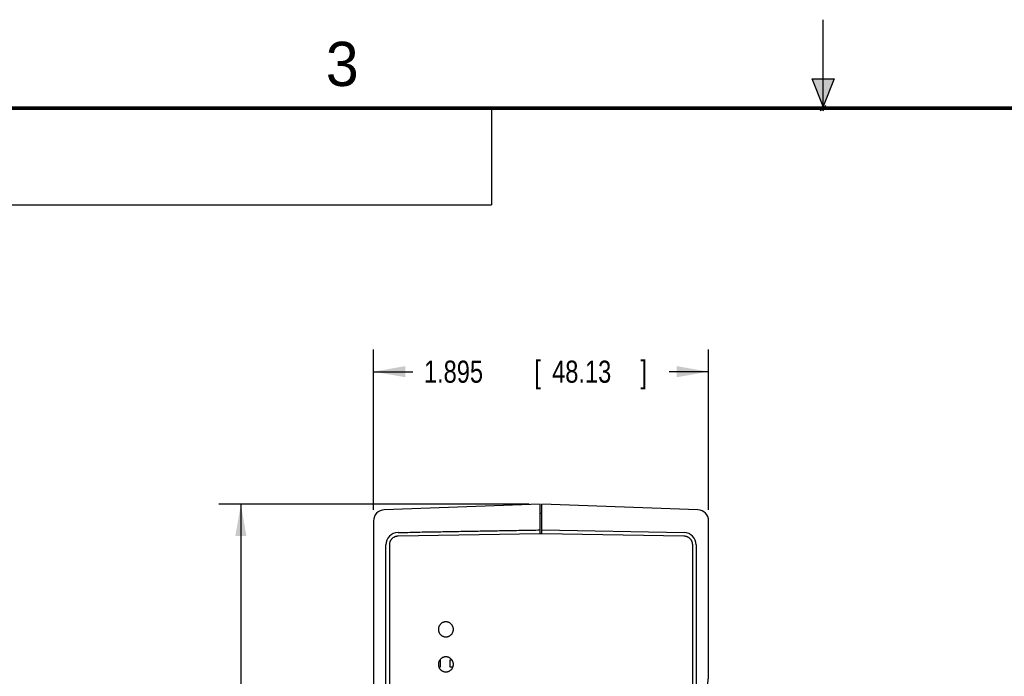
# Model space of a CAD drawing. Header units: inches. Extents: x 0 to 22, y 0 to 17.
# Tile 16 of 31: x 6.5 to 12, y 13.3 to 17. Entities that reach past the tile are written whole.
import ezdxf

# ---------------------------------------------------------------- set-up
doc = ezdxf.new("R2010")
doc.units = ezdxf.units.IN
doc.header["$LTSCALE"] = 1.21
doc.header["$MEASUREMENT"] = 0
doc.layers.get('0').update_dxf_attribs({"linetype": 'CONTINUOUS'})
doc.layers.add('DIMENSIONS', color=7, linetype='CONTINUOUS')
doc.styles.get("Standard").update_dxf_attribs({"font": 'txt', "width": 0.8})
doc.dimstyles.new('DIMSTYLE_1', dxfattribs={"dimtxt": 0.125, "dimasz": 0.18, "dimexe": 0.18, "dimexo": 0.0625, "dimgap": 0.09, "dimtad": 0, "dimtih": 1, "dimtoh": 1, "dimdec": 3, "dimzin": 4, "dimdsep": 46, "dimtxsty": 'STANDARD', "dimblk": '_FILLED', "dimblk1": '_FILLED', "dimblk2": '_FILLED', "dimcen": 0.09, "dimadec": 0, "dimazin": 0, "dimtp": 0.01, "dimtm": 0.01, "dimtfac": 1, "dimtdec": 3, "dimtofl": 0, "dimtmove": 0, "dimatfit": 3, "dimldrblk": '_FILLED', "dimfxl": 1, "dimtolj": 1, "dimtzin": 4, "dimarcsym": 0})

# ---------------------------------------------------------------- blocks, each defined once
blk = doc.blocks.new('_FILLED')
at = {"color": 0, "linetype": 'BYBLOCK'}
blk.add_solid([(0, 0), (-1, 0.174), (-1, -0.174)], dxfattribs=at)
blk = doc.blocks.new('*D0')
at = {"layer": 'DIMENSIONS', "color": 2, "linetype": 'CONTINUOUS'}
for p, q in [((9.3373, 14.2598), (7.5823, 14.2598)), ((7.7073, 14.2598), (7.7073, 11.8863)), ((7.7073, 9.2628), (7.7073, 11.6363)), ((9.2516, 9.2628), (7.5823, 9.2628))]:
    blk.add_line(p, q, dxfattribs=at)
at = {"layer": 'DIMENSIONS', "color": 2, "linetype": 'CONTINUOUS', "xscale": 0.18, "yscale": 0.18, "zscale": 0.18}
for p, rotation in [((7.7073, 14.2598), 90), ((7.7073, 9.2628), 270)]:
    blk.add_blockref('_FILLED', p, dxfattribs=dict(at, rotation=rotation))
at = {"layer": 'DIMENSIONS', "color": 2, "linetype": 'CONTINUOUS', "width": 0.8}
for s, p in [('4.997', (6.9948, 11.6988)), ('[', (7.6198, 11.6988)), ('126.92', (7.7198, 11.6988)), (']', (8.3198, 11.6988))]:
    blk.add_text(s, height=0.125, dxfattribs=at).set_placement(p)
blk = doc.blocks.new('*D1')
at = {"layer": 'DIMENSIONS', "color": 2, "linetype": 'CONTINUOUS'}
for p, q in [((8.4573, 14.2285), (8.4573, 15.1348)), ((10.3523, 14.2285), (10.3523, 15.1348)), ((8.4573, 15.0098), (8.6798, 15.0098)), ((10.3523, 15.0098), (10.1298, 15.0098))]:
    blk.add_line(p, q, dxfattribs=at)
at = {"layer": 'DIMENSIONS', "color": 2, "linetype": 'CONTINUOUS', "xscale": 0.18, "yscale": 0.18, "zscale": 0.18, "rotation": 180}
blk.add_blockref('_FILLED', (8.4573, 15.0098), dxfattribs=at)
at = {"layer": 'DIMENSIONS', "color": 2, "linetype": 'CONTINUOUS', "xscale": 0.18, "yscale": 0.18, "zscale": 0.18}
blk.add_blockref('_FILLED', (10.3523, 15.0098), dxfattribs=at)
at = {"layer": 'DIMENSIONS', "color": 2, "linetype": 'CONTINUOUS', "width": 0.8}
for s, p in [('1.895', (8.7423, 14.9473)), ('[', (9.3673, 14.9473)), ('48.13', (9.4673, 14.9473)), (']', (9.9673, 14.9473))]:
    blk.add_text(s, height=0.125, dxfattribs=at).set_placement(p)

msp = doc.modelspace()

# ---------------------------------------------------------------- hatches: boundary and pattern name
at = {"linetype": 'CONTINUOUS'}
msp.add_hatch(color=2, dxfattribs=at).paths.add_polyline_path([(11, 16.51), (10.9375, 16.6663), (11.0625, 16.6663)])

# ---------------------------------------------------------------- linework, layer by layer
at = {"color": 2, "linetype": 'CONTINUOUS'}
for p, q in [((11, 16.485), (11, 17)), ((11, 16.51), (10.9375, 16.6663)), ((10.9375, 16.6663), (11.0625, 16.6663)), ((11.0625, 16.6663), (11, 16.51)), ((0.4999, 16.5), (9.1249, 16.5)), ((9.1249, 16.5), (9.1249, 15.9531)), ((11.015, 16.515), (10.985, 16.485)), ((10.985, 16.485), (11, 16.515)), ((11, 16.485), (11.015, 16.515)), ((0.4999, 15.9531), (9.1249, 15.9531))]:
    msp.add_line(p, q, dxfattribs=at)
at = {"color": 7, "linetype": 'CONTINUOUS'}
for p, q in [((9.3998, 14.2598), (8.5181, 14.229)), ((9.3998, 14.0938), (9.3998, 14.2598)), ((9.4098, 14.0938), (9.4098, 14.2598)), ((10.2915, 14.229), (9.4098, 14.2598)), ((9.3998, 14.2096), (9.4098, 14.2098)), ((8.4573, 14.166), (8.4573, 9.3535)), ((10.3523, 13.2917), (10.3523, 14.166)), ((9.3987, 14.0938), (8.5969, 14.0798)), ((9.3998, 14.0938), (9.3987, 14.0938)), ((9.4098, 14.0938), (9.3998, 14.0938)), ((9.4098, 14.115), (10.2138, 14.101)), ((9.4108, 14.0938), (9.4098, 14.0938)), ((10.2127, 14.0798), (9.4108, 14.0938)), ((8.5273, 9.4898), (8.5273, 14.0298)), ((8.547, 14.0298), (8.547, 9.4898)), ((10.2626, 9.4898), (10.2626, 14.0298)), ((10.2823, 14.0301), (10.2823, 9.4898)), ((8.8342, 13.3811), (8.8342, 13.3384)), ((8.8914, 13.3384), (8.8914, 13.3811)), ((8.8914, 13.3811), (8.9001, 13.3811)), ((8.8342, 13.3384), (8.8282, 13.3384)), ((8.9059, 13.3384), (8.8914, 13.3384))]:
    msp.add_line(p, q, dxfattribs=at)
at = {"color": 7, "linetype": 'CONTINUOUS', "const_width": 0.02}
msp.add_lwpolyline([(21.5, 16.5), (0.5, 16.5)], dxfattribs=at)
at = {"color": 7, "linetype": 'CONTINUOUS'}
for centre, radius, start, end in [((8.5203, 14.166), 0.063, 92, 180), ((10.2893, 14.166), 0.063, 0, 88), ((8.5973, 14.0298), 0.07, 91, 180), ((10.2126, 14.0301), 0.0697, 0, 89)]:
    msp.add_arc(centre, radius, start, end, dxfattribs=at)
for points, knots in [([(8.5961, 14.0998), (8.6329, 14.1004), (8.7049, 14.1034), (8.8109, 14.1046), (8.913, 14.1065), (9.0123, 14.1082), (9.1097, 14.1099), (9.2062, 14.1116), (9.3028, 14.1133), (9.3674, 14.1144), (9.3998, 14.115)], [0, 0, 0, 0, 0.137411, 0.268846, 0.395525, 0.518659, 0.639461, 0.759144, 0.878919, 1, 1, 1, 1]), ([(8.5969, 14.0798), (8.5952, 14.0798), (8.5917, 14.0796), (8.5865, 14.0788), (8.5815, 14.0774), (8.5766, 14.0755), (8.5719, 14.0732), (8.5675, 14.0703), (8.5634, 14.067), (8.5597, 14.0633), (8.5564, 14.0592), (8.5536, 14.0548), (8.5512, 14.0501), (8.5493, 14.0453), (8.548, 14.0402), (8.5471, 14.035), (8.547, 14.0315), (8.547, 14.0298)], [0, 0, 0, 0, 0.066498, 0.133321, 0.200098, 0.266508, 0.333129, 0.399986, 0.466707, 0.5331, 0.599829, 0.666703, 0.733348, 0.799787, 0.8666, 0.933461, 1, 1, 1, 1]), ([(10.2626, 14.0298), (10.2626, 14.0315), (10.2624, 14.035), (10.2616, 14.0402), (10.2603, 14.0453), (10.2584, 14.0501), (10.256, 14.0548), (10.2532, 14.0592), (10.2499, 14.0633), (10.2462, 14.067), (10.2421, 14.0703), (10.2377, 14.0732), (10.233, 14.0755), (10.2281, 14.0774), (10.2231, 14.0788), (10.2179, 14.0796), (10.2144, 14.0798), (10.2127, 14.0798)], [0, 0, 0, 0, 0.066539, 0.1334, 0.200213, 0.266652, 0.333297, 0.400171, 0.4669, 0.533293, 0.600014, 0.666871, 0.733492, 0.799902, 0.866679, 0.933502, 1, 1, 1, 1]), ([(8.8668, 13.5953), (8.8652, 13.5953), (8.862, 13.5951), (8.8573, 13.5943), (8.8527, 13.593), (8.8483, 13.5911), (8.8441, 13.5888), (8.8402, 13.5861), (8.8367, 13.5829), (8.8335, 13.5793), (8.8307, 13.5754), (8.8284, 13.5713), (8.8266, 13.5668), (8.8253, 13.5623), (8.8245, 13.5575), (8.8243, 13.5544), (8.8243, 13.5528)], [0, 0, 0, 0, 0.071514, 0.142716, 0.214205, 0.285748, 0.35697, 0.428437, 0.500009, 0.57127, 0.642711, 0.714309, 0.785618, 0.857026, 0.928639, 1, 1, 1, 1]), ([(8.9092, 13.5528), (8.9092, 13.5544), (8.9091, 13.5575), (8.9083, 13.5623), (8.9069, 13.5668), (8.9051, 13.5713), (8.9028, 13.5754), (8.9, 13.5793), (8.8969, 13.5829), (8.8933, 13.5861), (8.8894, 13.5888), (8.8852, 13.5911), (8.8808, 13.593), (8.8762, 13.5943), (8.8715, 13.5951), (8.8684, 13.5953), (8.8668, 13.5953)], [0, 0, 0, 0, 0.071361, 0.142974, 0.214382, 0.285691, 0.357289, 0.42873, 0.499991, 0.571563, 0.64303, 0.714252, 0.785795, 0.857284, 0.928486, 1, 1, 1, 1]), ([(8.8243, 13.5528), (8.8243, 13.5512), (8.8245, 13.548), (8.8253, 13.5433), (8.8266, 13.5387), (8.8284, 13.5343), (8.8307, 13.5301), (8.8335, 13.5262), (8.8367, 13.5227), (8.8402, 13.5195), (8.8441, 13.5167), (8.8483, 13.5144), (8.8527, 13.5126), (8.8573, 13.5113), (8.862, 13.5105), (8.8652, 13.5103), (8.8668, 13.5103)], [0, 0, 0, 0, 0.071361, 0.142974, 0.214382, 0.285691, 0.357289, 0.42873, 0.499991, 0.571563, 0.64303, 0.714252, 0.785795, 0.857284, 0.928486, 1, 1, 1, 1]), ([(8.8668, 13.5103), (8.8684, 13.5103), (8.8715, 13.5105), (8.8762, 13.5113), (8.8808, 13.5126), (8.8852, 13.5144), (8.8894, 13.5167), (8.8933, 13.5195), (8.8969, 13.5227), (8.9, 13.5262), (8.9028, 13.5301), (8.9051, 13.5343), (8.9069, 13.5387), (8.9083, 13.5433), (8.9091, 13.548), (8.9092, 13.5512), (8.9092, 13.5528)], [0, 0, 0, 0, 0.071514, 0.142716, 0.214205, 0.285748, 0.35697, 0.428437, 0.500009, 0.57127, 0.642711, 0.714309, 0.785618, 0.857026, 0.928639, 1, 1, 1, 1]), ([(8.8668, 13.3973), (8.8652, 13.3973), (8.862, 13.3971), (8.8573, 13.3963), (8.8527, 13.395), (8.8483, 13.3931), (8.8441, 13.3908), (8.8402, 13.3881), (8.8367, 13.3849), (8.8335, 13.3813), (8.8307, 13.3774), (8.8284, 13.3733), (8.8266, 13.3688), (8.8253, 13.3643), (8.8245, 13.3595), (8.8243, 13.3564), (8.8243, 13.3548)], [0, 0, 0, 0, 0.071514, 0.142716, 0.214205, 0.285748, 0.35697, 0.428437, 0.500009, 0.57127, 0.642711, 0.714309, 0.785618, 0.857026, 0.928639, 1, 1, 1, 1]), ([(8.9092, 13.3548), (8.9092, 13.3564), (8.9091, 13.3595), (8.9083, 13.3643), (8.9069, 13.3688), (8.9051, 13.3733), (8.9028, 13.3774), (8.9, 13.3813), (8.8969, 13.3849), (8.8933, 13.3881), (8.8894, 13.3908), (8.8852, 13.3931), (8.8808, 13.395), (8.8762, 13.3963), (8.8715, 13.3971), (8.8684, 13.3973), (8.8668, 13.3973)], [0, 0, 0, 0, 0.071361, 0.142974, 0.214382, 0.285691, 0.357289, 0.42873, 0.499991, 0.571563, 0.64303, 0.714252, 0.785795, 0.857284, 0.928486, 1, 1, 1, 1]), ([(8.8243, 13.3548), (8.8243, 13.3532), (8.8245, 13.35), (8.8253, 13.3453), (8.8266, 13.3407), (8.8284, 13.3363), (8.8307, 13.3321), (8.8335, 13.3282), (8.8367, 13.3247), (8.8402, 13.3215), (8.8441, 13.3187), (8.8483, 13.3164), (8.8527, 13.3146), (8.8573, 13.3133), (8.862, 13.3125), (8.8652, 13.3123), (8.8668, 13.3123)], [0, 0, 0, 0, 0.071361, 0.142974, 0.214382, 0.285691, 0.357289, 0.42873, 0.499991, 0.571563, 0.64303, 0.714252, 0.785795, 0.857284, 0.928486, 1, 1, 1, 1]), ([(8.8668, 13.3123), (8.8684, 13.3123), (8.8715, 13.3125), (8.8762, 13.3133), (8.8808, 13.3146), (8.8852, 13.3164), (8.8894, 13.3187), (8.8933, 13.3215), (8.8969, 13.3247), (8.9, 13.3282), (8.9028, 13.3321), (8.9051, 13.3363), (8.9069, 13.3407), (8.9083, 13.3453), (8.9091, 13.35), (8.9092, 13.3532), (8.9092, 13.3548)], [0, 0, 0, 0, 0.071514, 0.142716, 0.214205, 0.285748, 0.35697, 0.428437, 0.500009, 0.57127, 0.642711, 0.714309, 0.785618, 0.857026, 0.928639, 1, 1, 1, 1]), ([(10.3476, 13.2348), (10.3476, 13.2371), (10.3477, 13.2417), (10.3481, 13.2486), (10.3487, 13.2556), (10.3494, 13.2624), (10.3502, 13.269), (10.351, 13.2754), (10.3517, 13.2813), (10.3522, 13.2867), (10.3523, 13.2901), (10.3523, 13.2917)], [0, 0, 0, 0, 0.120847, 0.243068, 0.365207, 0.486041, 0.603843, 0.716577, 0.821364, 0.916422, 1, 1, 1, 1])]:
    msp.add_open_spline(points, degree=3, knots=knots, dxfattribs=at)

# ---------------------------------------------------------------- texts
at = {"color": 2, "linetype": 'CONTINUOUS'}
msp.add_text('3', height=0.25, dxfattribs=at).set_placement((8.1875, 16.625))

# ---------------------------------------------------------------- dimensions: what is measured, and where the dimension line sits
at = {"layer": 'DIMENSIONS', "color": 2, "linetype": 'CONTINUOUS'}
dim = msp.add_linear_dim(base=(10.3523, 15.0098), p1=(8.4573, 14.2285), p2=(10.3523, 14.2285), dimstyle='DIMSTYLE_1', dxfattribs=at)
dim.commit()
dim.dimension.update_dxf_attribs({"geometry": '*D1', "text_midpoint": (9.4048, 15.0098), "dimtype": 160})
dim = msp.add_linear_dim(base=(7.7073, 14.2598), p1=(9.2516, 9.2628), p2=(9.3373, 14.2598), angle=90, dimstyle='DIMSTYLE_1', dxfattribs=at)
dim.commit()
dim.dimension.update_dxf_attribs({"geometry": '*D0', "text_midpoint": (7.7073, 11.7613), "dimtype": 160})

doc.saveas('drawing.dxf')
